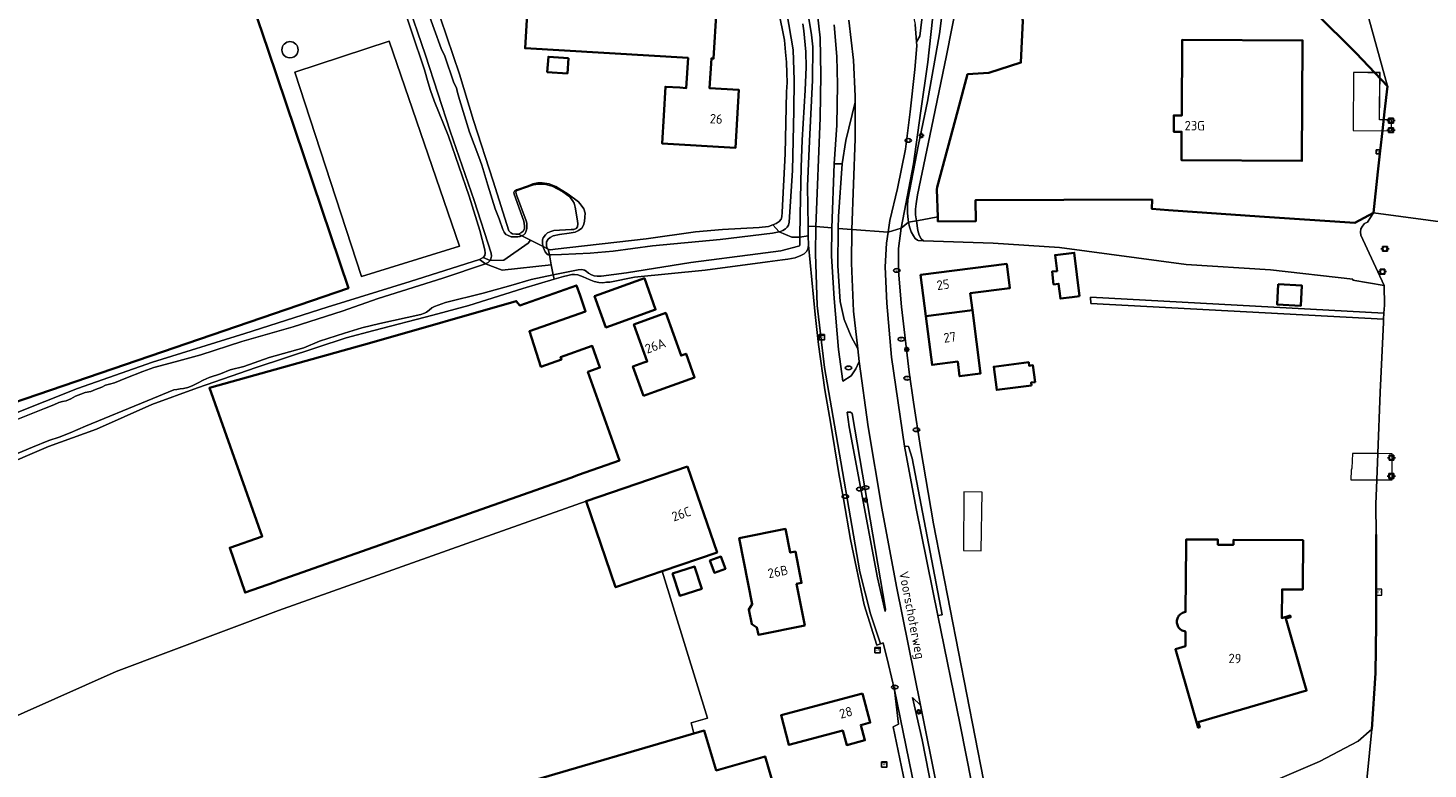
# Model space of a CAD drawing. Header units: metres. Extents: x 89394 to 92106, y 463550 to 466167.
# Tile 15 of 112: x 90284 to 90550, y 464757 to 464898. Entities that reach past the tile are written whole.
import ezdxf
from ezdxf.enums import TextEntityAlignment as Align

# ---------------------------------------------------------------- set-up
doc = ezdxf.new("R2010")
doc.units = ezdxf.units.M
for name, color, linetype, lineweight in [('B-PV-GK-BESCHOEIING-G', 253, 'OB-BESCHOEIING-BLOK', 35), ('B-PV-GR-BEPLANTING_CULTUUR_HEESTERS-GV', 90, 'Continuous', 18), ('B-PV-GR-BOUWLAND-GV', 80, 'Continuous', 13), ('B-PV-IE-MEUBILAIR-S', 7, 'Continuous', 25), ('B-PV-IE-MEUBILAIR_WATERWEGMEUBILAIR-S', 150, 'Continuous', 25), ('B-PV-IE-MEUBILAIR_WEGMEUBILAIR-G', 7, 'Continuous', 18), ('B-PV-KW-KUNSTWERK_STEIGER-GV', 170, 'Continuous', 18), ('B-PV-OG-BEBOUWING-GV', 7, 'Continuous', 35), ('B-PV-OG-BEBOUWING-T18', 1, 'Continuous', 18), ('B-PV-OG-BEBOUWING_BASSIN-GV', 7, 'Continuous', 18), ('B-PV-OG-BEBOUWING_SCHUUR-GV', 7, 'Continuous', 18), ('B-PV-OG-TERREIN_BEGROEID-GV', 7, 'Continuous', 18), ('B-PV-OG-TERREIN_ERF-GV', 50, 'Continuous', 18), ('B-PV-OG-TERREIN_OEVER-GV', 7, 'Continuous', 18), ('B-PV-OG-TOPOGRAFIE-T18', 1, 'Continuous', 18), ('B-PV-OG-WATER-GV', 130, 'Continuous', 18), ('B-PV-OG-WATER_KANAAL-GV', 120, 'Continuous', 18), ('B-PV-OG-WATER_SLOOT-GV', 120, 'Continuous', 18), ('B-PV-VH-VERHARDING_ASFALT-GV', 210, 'Continuous', 18), ('B-PV-VH-VERHARDING_OPEN_TEGEL-GV', 90, 'Continuous', 18)]:
    doc.layers.add(name, color=color, linetype=linetype, lineweight=lineweight)
doc.styles.add('NLCS-ISO', font='NLCS-ISO.ttf')
doc.styles.add('NLCS-ISO-M500-T18', font='NLCS-ISO.ttf', dxfattribs={"height": 0.9})
doc.linetypes.add('OB-BESCHOEIING-BLOK', pattern='A,6,-1,[152,NLCS.SHX,S=2,R=0,X=-1,Y=0]', length=7)

# ---------------------------------------------------------------- blocks, each defined once
blk = doc.blocks.new('SIE-MEUBILAIR_BORD_LOCATIEPAAL-SO')
blk.add_lwpolyline([(-0.75, -0.75), (0.75, -0.75), (0.75, 0.75), (-0.75, 0.75)], close=True)
at = {"style": 'NLCS-ISO'}
blk.add_text('lp', height=0.75, dxfattribs=at).set_placement((0.01, 0.12), align=Align.MIDDLE_CENTER)
blk = doc.blocks.new('SIE-MEUBILAIR_KAST_ELEKTRA-SO')
for points in [[(-1, 1), (1, 1), (1, 0.84), (-1, 0.84)], [(-1, 0.76), (1, 0.76), (1, -1), (-1, -1)]]:
    blk.add_lwpolyline(points, close=True)
at = {"style": 'NLCS-ISO'}
blk.add_text('et', height=0.75, dxfattribs=at).set_placement((0, 0), align=Align.MIDDLE_CENTER)
blk = doc.blocks.new('SIE-MEUBILAIR_PAAL_LICHTMAST-SO')
for points in [[(-0.62, 0), (-1, 0)], [(-0.71, 0.71), (-0.44, 0.44)], [(0, 1), (0, 0.62)], [(0.44, 0.44), (0.71, 0.71)], [(1, 0), (0.62, 0)], [(-0.71, -0.71), (-0.44, -0.44)], [(0, -0.62), (0, -1)], [(0.44, -0.44), (0.71, -0.71)]]:
    blk.add_lwpolyline(points)
blk.add_circle((0, 0), 0.5)
blk = doc.blocks.new('SIE-MEUBILAIR_PUT_RIOOLPUT-SO')
blk.add_ellipse((0, 0), major_axis=(1.25, 0), ratio=0.54)
at = {"style": 'NLCS-ISO'}
blk.add_text('ri', height=0.75, dxfattribs=at).set_placement((-0.04, 0.07), align=Align.MIDDLE_CENTER)
blk = doc.blocks.new('SIE-MEUBILAIR_PUT_KOLK-SO')
blk.add_ellipse((0, 0), major_axis=(1.25, 0), ratio=0.54)
at = {"style": 'NLCS-ISO'}
blk.add_text('klk', height=0.75, dxfattribs=at).set_placement((0.03, 0), align=Align.MIDDLE_CENTER)
blk = doc.blocks.new('SIE-WATER_BOLDER-SO')
for p, q in [((-0.9375, 0), (-1.5625, 0)), ((-0.9375, 0.9375), (-0.9375, -0.9375)), ((0.9375, 0.9375), (-0.9375, 0.9375)), ((0.9375, -0.9375), (0.9375, 0.9375)), ((0.9375, 0), (1.5625, 0)), ((-0.9375, -0.9375), (0.9375, -0.9375))]:
    blk.add_line(p, q)
blk.add_circle((0, 0), 0.8414)
blk = doc.blocks.new('SIE-WATER_MEERPAAL-SO')
at = {"color": 0, "linetype": 'ByBlock', "lineweight": 18}
blk.add_lwpolyline([(-1.12, -1.12), (1.12, -1.12), (1.12, 1.12), (-1.12, 1.12)], close=True, dxfattribs=at)
at = {"color": 0, "linetype": 'ByBlock', "lineweight": 18, "style": 'NLCS-ISO'}
blk.add_text('m', height=1.5, dxfattribs=at).set_placement((0, 0.28), align=Align.MIDDLE_CENTER)

msp = doc.modelspace()

# ---------------------------------------------------------------- linework, layer by layer
at = {"layer": 'B-PV-GK-BESCHOEIING-G', "flags": 128}
for points in [[(90542.087, 464887.061), (90536.161, 464893.296), (90528.307, 464901.125), (90526.864, 464902.561), (90523.96, 464905.174), (90521.676, 464907.224), (90519.887, 464909.005), (90518.276, 464910.618), (90515.769, 464913.3), (90513.484, 464915.626), (90508.815, 464920.272), (90504.715, 464924.55), (90502.597, 464927.64), (90500.304, 464930.907), (90500.052, 464931.241), (90498.818, 464932.336), (90490.102, 464940.028)], [(90456.56, 464862.195), (90456.365, 464867.409), (90456.472, 464867.807), (90460.387, 464882.423), (90462.232, 464889.309), (90466.277, 464889.536), (90472.372, 464891.527), (90472.77, 464899.434), (90471.688, 464903.985), (90465.949, 464912.631), (90465.194, 464913.769), (90465.365, 464920.197), (90466.504, 464924.236), (90470.036, 464928.559), (90474.764, 464931.744)], [(90539.444, 464862.922), (90540.287, 464870.773), (90540.745, 464874.727), (90541.164, 464878.546), (90541.547, 464882.17), (90542.087, 464887.061)], [(90539.444, 464862.922), (90535.903, 464861.03), (90517.783, 464862.282), (90500.481, 464863.458), (90497.265, 464863.711), (90497.322, 464865.474), (90463.77, 464865.361), (90463.827, 464861.379), (90456.593, 464861.322), (90456.56, 464862.195)], [(90539.947, 464801.77), (90539.989, 464784.728), (90539.806, 464775.45), (90539.14, 464764.759)]]:
    msp.add_lwpolyline(points, dxfattribs=at)
at = {"layer": 'B-PV-GR-BEPLANTING_CULTUUR_HEESTERS-GV', "flags": 128}
msp.add_lwpolyline([(90436.843, 464898.67), (90437.354, 464892.665), (90437.522, 464887.354), (90437.337, 464879.589), (90436.862, 464872.286), (90438.371, 464872.279), (90439.047, 464876.712), (90440.855, 464884.008), (90440.858, 464885.132), (90440.563, 464891.961), (90439.63, 464899.55)], dxfattribs=at)
at = {"layer": 'B-PV-GR-BOUWLAND-GV', "flags": 128}
msp.add_lwpolyline([(90378.537, 464754.68), (90410.173, 464763.94), (90409.667, 464765.989), (90412.78, 464766.877), (90404.14, 464794.812), (90395.277, 464791.778), (90389.681, 464808.141), (90369.858, 464801.105), (90331.145, 464787.363), (90300.283, 464775.72), (90276.901, 464765.356), (90264.546, 464759.565), (90270.274, 464743.391)], dxfattribs=at)
at = {"layer": 'B-PV-IE-MEUBILAIR_WEGMEUBILAIR-G', "flags": 128}
msp.add_lwpolyline([(90540.596, 464880.613), (90540.633, 464889.588), (90538.394, 464889.558)], dxfattribs=at)
at = {"layer": 'B-PV-KW-KUNSTWERK_STEIGER-GV', "flags": 128}
for points in [[(90535.62, 464889.653), (90535.56, 464878.617), (90542.893, 464878.549), (90542.893, 464880.602), (90540.597, 464880.641), (90540.691, 464889.624)], [(90535.44, 464817.2), (90535.313, 464814.422), (90535.221, 464814.039), (90535.15, 464812.211), (90537.764, 464812.2), (90540.09, 464812.19), (90542.995, 464812.178), (90543.003, 464817.153), (90540.277, 464817.17), (90537.891, 464817.185)]]:
    msp.add_lwpolyline(points, close=True, dxfattribs=at)
at = {"layer": 'B-PV-OG-BEBOUWING-GV', "flags": 128}
for points in [[(90203.843, 464851.331), (90219.186, 464805.809), (90344.444, 464848.599), (90329.177, 464893.896), (90313.746, 464939.343), (90347.84, 464950.864), (90337.44, 464981.53), (90292.005, 464966.093), (90290.51, 464970.488), (90289.428, 464973.669), (90285.215, 464972.235), (90266.697, 464965.931), (90261.534, 464981.088), (90230.836, 464970.68), (90170.251, 464950.139), (90188.318, 464896.997)], [(90404.438, 464881.429), (90404.123, 464876.138), (90418.099, 464875.307), (90418.753, 464886.318), (90413.169, 464886.65), (90413.505, 464892.304), (90413.934, 464892.278), (90415.037, 464910.839), (90379.186, 464912.969), (90379.167, 464912.651), (90378.073, 464894.244), (90409.074, 464892.402), (90408.734, 464886.674), (90407.51, 464886.766), (90404.765, 464886.929)], [(90502.28, 464878.357), (90502.959, 464878.352), (90502.924, 464872.965), (90525.819, 464872.816), (90525.972, 464895.713), (90503.073, 464895.866), (90502.979, 464881.45), (90502.3, 464881.455), (90501.463, 464881.46), (90501.441, 464878.362)], [(90386.331, 464892.366), (90382.499, 464892.638), (90382.292, 464889.719), (90386.124, 464889.447)], [(90483.544, 464847.088), (90482.537, 464855.364), (90478.888, 464854.92), (90479.257, 464851.888), (90478.307, 464851.772), (90478.601, 464849.351), (90479.552, 464849.467), (90479.895, 464846.644), (90482.146, 464846.918)], [(90454.302, 464843.314), (90463.17, 464844.421), (90462.756, 464847.662), (90470.272, 464848.622), (90469.681, 464853.245), (90453.3, 464851.151)], [(90392.186, 464847.424), (90391.293, 464847.103), (90393.435, 464841.148), (90394.336, 464841.472), (90402.902, 464844.552), (90400.76, 464850.507)], [(90381.078, 464833.681), (90378.887, 464840.441), (90389.584, 464844.218), (90388.527, 464847.212), (90387.839, 464849.161), (90377.042, 464845.349), (90376.367, 464846.162), (90348.924, 464838.268), (90318.019, 464829.654), (90328.056, 464801.442), (90321.879, 464799.263), (90324.785, 464790.764), (90330.473, 464792.743), (90331.076, 464792.953), (90386.784, 464812.547), (90388.253, 464813.105), (90395.992, 464815.84), (90390.03, 464832.714), (90392.298, 464833.515), (90390.836, 464837.654), (90384.806, 464835.523), (90384.971, 464835.057)], [(90521.348, 464849.358), (90521.136, 464845.502), (90525.615, 464845.256), (90525.827, 464849.112)], [(90400.569, 464828.162), (90402.674, 464828.916), (90410.302, 464831.66), (90408.69, 464836.142), (90407.747, 464835.803), (90404.825, 464843.923), (90398.771, 464841.745), (90401.301, 464834.712), (90400.67, 464834.485), (90398.573, 464833.734)], [(90463.17, 464844.421), (90454.302, 464843.314), (90455.487, 464834.039), (90460.371, 464834.663), (90460.725, 464831.893), (90464.706, 464832.402)], [(90474.387, 464830.111), (90474.316, 464830.669), (90475.069, 464830.765), (90474.66, 464833.967), (90473.942, 464833.875), (90473.857, 464834.542), (90467.227, 464833.694), (90467.793, 464829.268)], [(90408.975, 464814.739), (90389.681, 464808.141), (90395.277, 464791.778), (90404.14, 464794.812), (90414.575, 464798.385)], [(90431.288, 464784.51), (90429.705, 464792.382), (90430.672, 464792.575), (90429.473, 464798.544), (90428.489, 464798.351), (90427.572, 464802.849), (90418.793, 464801.086), (90419.7, 464796.574), (90419.651, 464796.566), (90421.29, 464788.519), (90420.605, 464787.564), (90421.166, 464784.769), (90422.176, 464784.117), (90422.454, 464782.734)], [(90506.123, 464766.113), (90526.73, 464772.119), (90525.892, 464775.002), (90522.757, 464785.797), (90523.692, 464786.069), (90523.604, 464786.371), (90522.011, 464785.908), (90522.049, 464791.363), (90526, 464791.337), (90526.01, 464792.866), (90526.057, 464799.745), (90526.064, 464800.695), (90512.821, 464800.785), (90512.814, 464799.837), (90509.842, 464799.858), (90509.849, 464800.814), (90503.8, 464800.834), (90503.793, 464799.9), (90503.704, 464787.06), (90503.498, 464787.026), (90503.297, 464786.969), (90503.103, 464786.89), (90502.92, 464786.789), (90502.749, 464786.669), (90502.592, 464786.531), (90502.452, 464786.376), (90502.33, 464786.206), (90502.228, 464786.024), (90502.147, 464785.831), (90502.088, 464785.631), (90502.051, 464785.425), (90502.038, 464785.216), (90502.048, 464785.007), (90502.082, 464784.801), (90502.138, 464784.6), (90502.217, 464784.406), (90502.316, 464784.222), (90502.436, 464784.051), (90502.574, 464783.894), (90502.728, 464783.753), (90502.898, 464783.631), (90503.08, 464783.528), (90503.272, 464783.446), (90503.472, 464783.386), (90503.678, 464783.349), (90503.658, 464780.546), (90501.775, 464779.988), (90506.113, 464765.066), (90506.159, 464765.079), (90506.393, 464765.144)], [(90413.23, 464796.845), (90414.075, 464794.519), (90416.173, 464795.281), (90415.328, 464797.607)], [(90406.124, 464794.368), (90407.47, 464790.133), (90411.666, 464791.466), (90410.321, 464795.702)], [(90442.253, 464771.558), (90426.754, 464767.416), (90428.256, 464761.781), (90438.503, 464764.514), (90439.241, 464761.749), (90442.692, 464762.669), (90441.922, 464765.557), (90443.734, 464766.04)], [(90431.334, 464732.462), (90431.616, 464732.544), (90423.709, 464759.596), (90414.432, 464756.936), (90412.16, 464764.522), (90410.173, 464763.94), (90378.537, 464754.68), (90378.703, 464754.19), (90347.953, 464745.114), (90348.389, 464743.461), (90333.106, 464738.954), (90348.166, 464687.179), (90360.531, 464690.584), (90359.391, 464694.552), (90371.615, 464698.26), (90371.14, 464700.16), (90380.214, 464702.956), (90378.664, 464708.735), (90384.755, 464710.554), (90383.7, 464714.283), (90408.103, 464721.683), (90407.125, 464725.456)]]:
    msp.add_lwpolyline(points, close=True, dxfattribs=at)
at = {"layer": 'B-PV-OG-BEBOUWING_BASSIN-GV'}
for points in [[(90334.89, 464893.954, 0.9996767), (90331.797, 464893.954)], [(90331.797, 464893.954, 1.0003234), (90334.89, 464893.954)]]:
    msp.add_lwpolyline(points, format="xyb", dxfattribs=at)
at = {"layer": 'B-PV-OG-BEBOUWING_BASSIN-GV', "flags": 128}
msp.add_lwpolyline([(90352.22, 464895.605), (90334.254, 464889.661), (90346.954, 464850.829), (90365.563, 464856.594)], close=True, dxfattribs=at)
at = {"layer": 'B-PV-OG-BEBOUWING_SCHUUR-GV', "flags": 128}
msp.add_lwpolyline([(90464.793, 464798.706), (90465.022, 464809.853), (90461.527, 464809.88), (90461.441, 464798.775)], close=True, dxfattribs=at)
at = {"layer": 'B-PV-OG-TERREIN_BEGROEID-GV', "flags": 128}
for points in [[(90452.514, 464895.458), (90453.145, 464896.533), (90456.907, 464927.688), (90456.871, 464929.441), (90453.526, 464926.98), (90450.835, 464923.824), (90449.533, 464920.838), (90448.887, 464917.609), (90449.122, 464913.85), (90452.245, 464898.774)], [(90441.328, 464837.07), (90440.068, 464839.452), (90438.765, 464842.655), (90437.992, 464846.074), (90437.561, 464852.857), (90437.642, 464859.996), (90437.667, 464862.223), (90438.371, 464872.279), (90436.862, 464872.286), (90436.396, 464860.09), (90436.362, 464854.704), (90436.847, 464846.672), (90437.694, 464836.954), (90438.507, 464830.946), (90440.103, 464831.964), (90440.997, 464833.289), (90441.601, 464834.662)], [(90431.914, 464860.428), (90431.942, 464858.559), (90431.967, 464856.816), (90433.273, 464843.613), (90433.863, 464837.933), (90435.053, 464829.304), (90435.792, 464825.31), (90436.152, 464823.125), (90437.754, 464813.417), (90438.613, 464808.562), (90439.977, 464800.86), (90442.571, 464788.427), (90444.968, 464780.783), (90445.668, 464781.013), (90443.772, 464786.688), (90441.766, 464794.716), (90436.368, 464825.859), (90435.038, 464833.535), (90433.616, 464845.353), (90433.291, 464855.154), (90433.345, 464860.32)], [(90456.595, 464786.416), (90457.416, 464786.53), (90451.676, 464816.308), (90451.022, 464818.54), (90450.262, 464818.575), (90452.45, 464806.745)], [(90455.969, 464727.743), (90457.327, 464727.626), (90457.585, 464727.798), (90457.702, 464728.502), (90455.515, 464737.306), (90448.325, 464772.241), (90449.097, 464765.736), (90448.056, 464765.235), (90451.272, 464750)], [(90453.25, 464769.374), (90451.784, 464770.823), (90453.616, 464762.763), (90457.941, 464740.422), (90460.619, 464730.02), (90461.541, 464730.695), (90459.581, 464738.075)]]:
    msp.add_lwpolyline(points, close=True, dxfattribs=at)
msp.add_lwpolyline([(90431.894, 464900.66), (90432.517, 464896.778), (90432.768, 464894.502), (90432.714, 464888.159), (90432.141, 464876.546), (90431.804, 464867.989), (90431.914, 464860.428), (90433.345, 464860.32), (90434.209, 464881.032), (90434.3, 464889.206), (90434.174, 464896.239), (90433.629, 464901.216)], dxfattribs=at)
at = {"layer": 'B-PV-OG-TERREIN_ERF-GV', "flags": 128}
for points in [[(90329.177, 464893.896), (90344.444, 464848.599), (90219.186, 464805.809), (90203.843, 464851.331), (90188.318, 464896.997), (90170.251, 464950.139), (90230.836, 464970.68), (90261.534, 464981.088), (90266.697, 464965.931), (90285.215, 464972.235), (90289.428, 464973.669), (90290.51, 464970.488), (90292.005, 464966.093), (90337.44, 464981.53), (90347.84, 464950.864), (90313.746, 464939.343)], [(90418.753, 464886.318), (90418.099, 464875.307), (90404.123, 464876.138), (90404.438, 464881.429), (90404.765, 464886.929), (90407.51, 464886.766), (90408.734, 464886.674), (90409.074, 464892.402), (90378.073, 464894.244), (90379.167, 464912.651), (90379.186, 464912.969), (90415.037, 464910.839), (90413.934, 464892.278), (90413.505, 464892.304), (90413.169, 464886.65)], [(90352.22, 464895.605), (90365.563, 464856.594), (90346.954, 464850.829), (90334.254, 464889.661)], [(90525.972, 464895.713), (90525.819, 464872.816), (90502.924, 464872.965), (90502.959, 464878.352), (90502.28, 464878.357), (90501.441, 464878.362), (90501.463, 464881.46), (90502.3, 464881.455), (90502.979, 464881.45), (90503.073, 464895.866)], [(90386.331, 464892.366), (90386.124, 464889.447), (90382.292, 464889.719), (90382.499, 464892.638)], [(90482.537, 464855.364), (90483.544, 464847.088), (90482.146, 464846.918), (90479.895, 464846.644), (90479.552, 464849.467), (90478.601, 464849.351), (90478.307, 464851.772), (90479.257, 464851.888), (90478.888, 464854.92)], [(90463.17, 464844.421), (90464.706, 464832.402), (90460.725, 464831.893), (90460.371, 464834.663), (90455.487, 464834.039), (90454.302, 464843.314), (90453.3, 464851.151), (90469.681, 464853.245), (90470.272, 464848.622), (90462.756, 464847.662)], [(90393.435, 464841.148), (90391.293, 464847.103), (90392.186, 464847.424), (90400.76, 464850.507), (90402.902, 464844.552), (90394.336, 464841.472)], [(90386.784, 464812.547), (90331.076, 464792.953), (90330.473, 464792.743), (90324.785, 464790.764), (90321.879, 464799.263), (90328.056, 464801.442), (90318.019, 464829.654), (90348.924, 464838.268), (90376.367, 464846.162), (90377.042, 464845.349), (90387.839, 464849.161), (90388.527, 464847.212), (90389.584, 464844.218), (90378.887, 464840.441), (90381.078, 464833.681), (90384.971, 464835.057), (90384.806, 464835.523), (90390.836, 464837.654), (90392.298, 464833.515), (90390.03, 464832.714), (90395.992, 464815.84), (90388.253, 464813.105)], [(90521.348, 464849.358), (90525.827, 464849.112), (90525.615, 464845.256), (90521.136, 464845.502)], [(90407.747, 464835.803), (90408.69, 464836.142), (90410.302, 464831.66), (90402.674, 464828.916), (90400.569, 464828.162), (90398.573, 464833.734), (90400.67, 464834.485), (90401.301, 464834.712), (90398.771, 464841.745), (90404.825, 464843.923)], [(90467.793, 464829.268), (90467.227, 464833.694), (90473.857, 464834.542), (90473.942, 464833.875), (90474.66, 464833.967), (90475.069, 464830.765), (90474.316, 464830.669), (90474.387, 464830.111)], [(90431.288, 464784.51), (90422.454, 464782.734), (90422.176, 464784.117), (90421.166, 464784.769), (90420.605, 464787.564), (90421.29, 464788.519), (90419.651, 464796.566), (90419.7, 464796.574), (90418.793, 464801.086), (90427.572, 464802.849), (90428.489, 464798.351), (90429.473, 464798.544), (90430.672, 464792.575), (90429.705, 464792.382)], [(90523.604, 464786.371), (90523.692, 464786.069), (90522.757, 464785.797), (90525.892, 464775.002), (90526.73, 464772.119), (90506.123, 464766.113), (90506.393, 464765.144), (90506.159, 464765.079), (90506.113, 464765.066), (90501.775, 464779.988), (90503.658, 464780.546), (90503.678, 464783.349), (90503.472, 464783.386), (90503.272, 464783.446), (90503.08, 464783.528), (90502.898, 464783.631), (90502.728, 464783.753), (90502.574, 464783.894), (90502.436, 464784.051), (90502.316, 464784.222), (90502.217, 464784.406), (90502.138, 464784.6), (90502.082, 464784.801), (90502.048, 464785.007), (90502.038, 464785.216), (90502.051, 464785.425), (90502.088, 464785.631), (90502.147, 464785.831), (90502.228, 464786.024), (90502.33, 464786.206), (90502.452, 464786.376), (90502.592, 464786.531), (90502.749, 464786.669), (90502.92, 464786.789), (90503.103, 464786.89), (90503.297, 464786.969), (90503.498, 464787.026), (90503.704, 464787.06), (90503.793, 464799.9), (90503.8, 464800.834), (90509.849, 464800.814), (90509.842, 464799.858), (90512.814, 464799.837), (90512.821, 464800.785), (90526.064, 464800.695), (90526.057, 464799.745), (90526.01, 464792.866), (90526, 464791.337), (90522.049, 464791.363), (90522.011, 464785.908)], [(90416.173, 464795.281), (90414.075, 464794.519), (90413.23, 464796.845), (90415.328, 464797.607)], [(90406.124, 464794.368), (90410.321, 464795.702), (90411.666, 464791.466), (90407.47, 464790.133)], [(90442.692, 464762.669), (90439.241, 464761.749), (90438.503, 464764.514), (90428.256, 464761.781), (90426.754, 464767.416), (90442.253, 464771.558), (90443.734, 464766.04), (90441.922, 464765.557)]]:
    msp.add_lwpolyline(points, close=True, dxfattribs=at)
for points in [[(90456.195, 464905.692), (90454.65, 464891.612), (90453.309, 464881.872), (90451.947, 464872.281), (90449.592, 464860.035), (90451.029, 464861.197), (90450.929, 464861.699), (90450.79, 464862.872), (90450.793, 464863.874), (90450.818, 464864.302), (90450.884, 464865.447), (90452.895, 464875.939), (90454.582, 464884.087), (90456.887, 464897.009), (90458.77, 464911.994)], [(90361.994, 464899.945), (90365.588, 464889.289), (90368.224, 464880.497), (90372.003, 464868.939), (90374.996, 464859.553), (90375.355, 464859.128), (90375.661, 464858.955), (90376.334, 464858.89), (90376.84, 464858.912), (90377.377, 464859.185), (90377.718, 464859.49), (90377.92, 464859.908), (90377.983, 464860.497), (90377.798, 464861.341), (90375.957, 464866.502), (90375.932, 464866.783), (90376.076, 464867.061), (90376.444, 464867.309), (90378.644, 464868.095), (90379.519, 464868.476), (90380.475, 464868.632), (90381.29, 464868.649), (90382.635, 464868.463), (90383.891, 464867.942), (90386.286, 464866.479), (90388.204, 464865.051), (90388.701, 464864.427), (90389.224, 464863.69), (90389.466, 464862.873), (90389.456, 464862.115), (90389.39, 464861.33), (90389.184, 464860.575), (90388.868, 464860.046), (90388.216, 464859.577), (90387.595, 464859.304), (90386.442, 464859.095), (90384.613, 464858.81), (90383.431, 464858.545), (90382.81, 464858.272), (90382.441, 464857.968), (90382.154, 464857.439), (90382.119, 464856.962), (90382.143, 464856.625), (90382.279, 464856.258), (90382.472, 464856.059), (90382.892, 464855.941), (90383.763, 464856.042), (90401.108, 464858.033), (90410.5, 464859.342), (90415.614, 464859.808), (90422.58, 464860.166), (90424.351, 464860.34), (90425.168, 464860.638), (90425.846, 464860.91), (90426.384, 464861.296), (90426.755, 464861.74), (90426.901, 464862.159), (90426.968, 464863.056), (90427.563, 464874.164), (90427.801, 464885.949), (90427.909, 464887.745), (90427.847, 464889.486), (90427.762, 464891.592), (90427.618, 464893.474), (90427.396, 464895.779), (90425.13, 464907.12)], [(90280.481, 464824.608), (90292.896, 464829.554), (90307.192, 464834.532), (90324.722, 464840.001), (90340.393, 464844.988), (90356.232, 464849.89), (90369.378, 464854.091), (90370.101, 464854.453), (90370.387, 464854.842), (90370.477, 464855.262), (90370.401, 464855.936), (90369.466, 464859.569), (90367.419, 464866.136), (90363.497, 464877.499), (90360.779, 464884.243), (90360.102, 464886.188), (90359.645, 464887.682), (90358.947, 464890.161), (90353.975, 464904.878)], [(90472.77, 464899.434), (90472.372, 464891.527), (90466.277, 464889.536), (90462.232, 464889.309), (90460.387, 464882.423), (90456.472, 464867.807), (90456.365, 464867.409), (90456.56, 464862.195), (90456.593, 464861.322), (90463.827, 464861.379), (90463.77, 464865.361), (90497.322, 464865.474), (90497.265, 464863.711), (90500.481, 464863.458), (90517.783, 464862.282), (90535.903, 464861.03), (90539.444, 464862.922), (90540.287, 464870.773), (90540.745, 464874.727), (90541.164, 464878.546), (90541.547, 464882.17), (90542.087, 464887.061), (90536.161, 464893.296), (90528.307, 464901.125)], [(90517.62, 464753.684), (90529.166, 464758.622), (90536.528, 464762.492), (90539.14, 464764.759), (90539.806, 464775.45), (90539.989, 464784.728), (90539.947, 464801.77), (90539.915, 464807.554), (90540.09, 464812.19), (90540.277, 464817.17), (90540.718, 464828.848), (90540.815, 464831.434), (90541.325, 464842.112), (90541.355, 464842.754), (90485.657, 464845.694), (90485.628, 464846.935), (90541.436, 464843.854), (90541.549, 464845.397), (90541.462, 464849.136), (90535.547, 464850.153), (90535.503, 464850.359), (90519.869, 464852.105), (90503.795, 464853.105), (90479.747, 464856.335), (90467.134, 464857.208), (90453.837, 464857.627), (90452.831, 464857.659), (90452.703, 464857.749), (90452.26, 464858.061), (90451.948, 464858.577), (90451.521, 464859.351), (90451.21, 464860.296), (90451.029, 464861.197), (90449.592, 464860.035), (90449.089, 464856.153), (90449.126, 464851.834), (90449.671, 464845.085), (90451.154, 464832.628), (90451.978, 464826.977), (90453.266, 464818.351), (90455.781, 464803.838), (90466.853, 464747.019)], [(90451.272, 464750), (90448.056, 464765.235), (90449.097, 464765.736), (90448.325, 464772.241), (90447.168, 464777.099), (90446.195, 464781.186), (90445.668, 464781.013), (90444.968, 464780.783), (90442.571, 464788.427), (90439.977, 464800.86), (90438.613, 464808.562), (90437.754, 464813.417), (90436.152, 464823.125), (90435.792, 464825.31), (90435.053, 464829.304), (90433.863, 464837.933), (90433.273, 464843.613), (90431.967, 464856.816), (90431.817, 464856.06), (90431.615, 464855.614), (90431.291, 464855.298), (90431.131, 464855.143), (90430.51, 464854.814), (90429.466, 464854.407), (90428.059, 464854.116), (90427.018, 464853.99), (90424.151, 464853.662), (90412.313, 464852.077), (90398.907, 464850.708), (90394.207, 464849.787), (90393.561, 464849.739), (90392.83, 464849.665), (90392.102, 464849.73), (90391.178, 464849.911), (90390.228, 464850.288), (90389.14, 464850.808), (90388.106, 464851.158), (90387.462, 464851.25), (90386.957, 464851.229), (90386.224, 464851.042), (90385.351, 464850.829), (90383.595, 464850.307), (90377.659, 464848.544), (90367.344, 464845.338), (90360.499, 464843.519), (90349.262, 464840.578), (90344.022, 464839.159), (90326.883, 464833.545), (90315.773, 464829.676), (90307.059, 464826.534), (90296.528, 464821.815), (90287.419, 464818.538), (90277.455, 464814.262)], [(90270.274, 464743.391), (90264.546, 464759.565), (90276.901, 464765.356), (90300.283, 464775.72), (90331.145, 464787.363), (90369.858, 464801.105), (90389.681, 464808.141), (90408.975, 464814.739), (90414.575, 464798.385), (90404.14, 464794.812), (90412.78, 464766.877), (90409.667, 464765.989), (90410.173, 464763.94), (90412.16, 464764.522), (90414.432, 464756.936), (90423.709, 464759.596), (90431.616, 464732.544)]]:
    msp.add_lwpolyline(points, dxfattribs=at)
at = {"layer": 'B-PV-OG-TERREIN_ERF-GV'}
for points in [[(90331.797, 464893.954, -0.9996767), (90334.89, 464893.954)], [(90334.89, 464893.954, -1.0003234), (90331.797, 464893.954)]]:
    msp.add_lwpolyline(points, format="xyb", dxfattribs=at)
at = {"layer": 'B-PV-OG-TERREIN_OEVER-GV', "flags": 128}
for points in [[(90458.77, 464911.994), (90456.887, 464897.009), (90454.582, 464884.087), (90452.895, 464875.939), (90450.884, 464865.447), (90450.818, 464864.302), (90450.793, 464863.874), (90450.79, 464862.872), (90450.929, 464861.699), (90451.029, 464861.197), (90452.52, 464861.403), (90452.343, 464862.593), (90452.346, 464863.623), (90452.436, 464864.681), (90452.699, 464866.34), (90455.347, 464879.09), (90458.255, 464892.84), (90460.178, 464902.818)], [(90425.13, 464907.12), (90427.396, 464895.779), (90427.618, 464893.474), (90427.762, 464891.592), (90427.847, 464889.486), (90427.909, 464887.745), (90427.801, 464885.949), (90427.563, 464874.164), (90426.968, 464863.056), (90426.901, 464862.159), (90426.755, 464861.74), (90426.384, 464861.296), (90425.846, 464860.91), (90425.168, 464860.638), (90426.401, 464859.316), (90426.474, 464859.33), (90427.123, 464859.574), (90427.604, 464859.877), (90427.946, 464860.237), (90428.175, 464860.599), (90428.295, 464861.159), (90428.901, 464871.003), (90429.19, 464882.395), (90429.237, 464888.149), (90429.032, 464893.962), (90427.86, 464900.966)], [(90353.975, 464904.878), (90358.947, 464890.161), (90359.645, 464887.682), (90360.102, 464886.188), (90360.779, 464884.243), (90363.497, 464877.499), (90367.419, 464866.136), (90369.466, 464859.569), (90370.401, 464855.936), (90370.477, 464855.262), (90370.387, 464854.842), (90370.101, 464854.453), (90371.433, 464853.869), (90371.579, 464854.232), (90371.697, 464854.707), (90371.62, 464855.27), (90368.383, 464865.276), (90363.839, 464878.444), (90359.116, 464892.905), (90355.386, 464903.872)], [(90359.03, 464902.651), (90360.792, 464897.857), (90362.12, 464894.218), (90362.774, 464892.722), (90364.532, 464887.647), (90364.997, 464886.743), (90365.105, 464886.376), (90365.21, 464885.813), (90365.317, 464885.391), (90365.451, 464884.912), (90365.558, 464884.518), (90367.497, 464878.289), (90369.233, 464873.607), (90369.829, 464872.028), (90370.986, 464868.195), (90372.359, 464863.714), (90373.149, 464861.823), (90373.823, 464859.766), (90374.069, 464859.257), (90374.373, 464858.86), (90374.708, 464858.687), (90375.434, 464858.397), (90376.163, 464858.36), (90376.669, 464858.409), (90377.147, 464858.459), (90377.463, 464858.602), (90376.84, 464858.912), (90376.334, 464858.89), (90375.661, 464858.955), (90375.355, 464859.128), (90374.996, 464859.553), (90372.003, 464868.939), (90368.224, 464880.497), (90365.588, 464889.289), (90361.994, 464899.945)], [(90430.893, 464898.905), (90431.1, 464897.527), (90431.497, 464893.536), (90431.515, 464890.673), (90431.318, 464886.297), (90430.801, 464876.789), (90430.593, 464871.655), (90430.39, 464862.563), (90430.309, 464858.333), (90431.942, 464858.559), (90431.914, 464860.428), (90431.804, 464867.989), (90432.141, 464876.546), (90432.714, 464888.159), (90432.768, 464894.502), (90432.517, 464896.778), (90431.894, 464900.66)], [(90277.692, 464822.225), (90286.636, 464825.757), (90288.413, 464826.464), (90289.401, 464826.9), (90290.077, 464827.059), (90290.781, 464827.219), (90291.656, 464827.6), (90292.532, 464828.066), (90293.549, 464828.502), (90294.394, 464828.771), (90295.464, 464829.01), (90296.366, 464829.335), (90297.523, 464829.825), (90298.258, 464830.18), (90298.99, 464830.367), (90299.976, 464830.607), (90301.048, 464831.07), (90302.121, 464831.505), (90305.337, 464832.783), (90307.452, 464833.513), (90311.508, 464834.639), (90316.354, 464835.979), (90324.19, 464838.487), (90333.966, 464841.306), (90343.239, 464844.245), (90350.147, 464846.652), (90362.408, 464850.506), (90370.527, 464853.235), (90369.378, 464854.091), (90356.232, 464849.89), (90340.393, 464844.988), (90324.722, 464840.001), (90307.192, 464834.532), (90292.896, 464829.554), (90280.481, 464824.608)], [(90277.455, 464814.262), (90287.419, 464818.538), (90296.528, 464821.815), (90307.059, 464826.534), (90315.773, 464829.676), (90326.883, 464833.545), (90344.022, 464839.159), (90349.262, 464840.578), (90360.499, 464843.519), (90367.344, 464845.338), (90377.659, 464848.544), (90383.595, 464850.307), (90383.43, 464851.141), (90379.201, 464850.264), (90375.341, 464849.164), (90370.072, 464847.661), (90362.948, 464845.873), (90360.805, 464845.115), (90360.296, 464844.869), (90359.813, 464844.427), (90359.331, 464844.068), (90358.936, 464843.849), (90358.259, 464843.605), (90350.433, 464841.883), (90346.998, 464841.085), (90343.701, 464840.062), (90338.938, 464838.552), (90335.946, 464837.3), (90329.382, 464835.449), (90324.588, 464833.744), (90321.969, 464833.076), (90320.135, 464832.37), (90317.992, 464831.612), (90316.835, 464831.122), (90315.902, 464830.601), (90314.744, 464830.083), (90313.898, 464829.757), (90313.081, 464829.571), (90312.434, 464829.468), (90311.844, 464829.391), (90311.253, 464829.286), (90306.202, 464827.191), (90294.462, 464822.376), (90291.499, 464821.124), (90289.439, 464820.281), (90287.466, 464819.661), (90284.39, 464818.41), (90278.463, 464815.905)]]:
    msp.add_lwpolyline(points, dxfattribs=at)
for points in [[(90376.84, 464858.912), (90377.463, 464858.602), (90377.57, 464858.65), (90377.824, 464858.787), (90378.052, 464859.009), (90378.255, 464859.539), (90378.373, 464859.959), (90378.38, 464860.492), (90378.414, 464860.969), (90378.28, 464861.448), (90376.436, 464866.384), (90376.33, 464866.89), (90376.36, 464867.002), (90376.559, 464867.224), (90379.661, 464868.278), (90380.532, 464868.407), (90381.262, 464868.426), (90381.74, 464868.42), (90383.194, 464868.036), (90385.257, 464866.97), (90386.397, 464866.141), (90386.646, 464865.857), (90387.088, 464865.318), (90387.418, 464864.781), (90387.605, 464864.02), (90388.02, 464861.433), (90388.124, 464860.842), (90388.005, 464860.282), (90387.776, 464859.948), (90387.353, 464859.785), (90386.847, 464859.764), (90383.561, 464859.582), (90382.941, 464859.422), (90382.32, 464859.121), (90381.922, 464858.762), (90381.494, 464858.206), (90381.348, 464857.787), (90381.367, 464857.085), (90381.471, 464856.573), (90382.472, 464856.059), (90382.279, 464856.258), (90382.143, 464856.625), (90382.119, 464856.962), (90382.154, 464857.439), (90382.441, 464857.968), (90382.81, 464858.272), (90383.431, 464858.545), (90384.613, 464858.81), (90386.442, 464859.095), (90387.595, 464859.304), (90388.216, 464859.577), (90388.868, 464860.046), (90389.184, 464860.575), (90389.39, 464861.33), (90389.456, 464862.115), (90389.466, 464862.873), (90389.224, 464863.69), (90388.701, 464864.427), (90388.204, 464865.051), (90386.286, 464866.479), (90383.891, 464867.942), (90382.635, 464868.463), (90381.29, 464868.649), (90380.475, 464868.632), (90379.519, 464868.476), (90378.644, 464868.095), (90376.444, 464867.309), (90376.076, 464867.061), (90375.932, 464866.783), (90375.957, 464866.502), (90377.798, 464861.341), (90377.983, 464860.497), (90377.92, 464859.908), (90377.718, 464859.49), (90377.377, 464859.185)], [(90426.401, 464859.316), (90425.168, 464860.638), (90424.351, 464860.34), (90422.58, 464860.166), (90415.614, 464859.808), (90410.5, 464859.342), (90401.108, 464858.033), (90383.763, 464856.042), (90382.892, 464855.941), (90382.472, 464856.059), (90382.682, 464854.934), (90382.995, 464854.958), (90384.961, 464855.045), (90390.466, 464855.282), (90394.793, 464855.674), (90402.329, 464856.699), (90415.172, 464857.906), (90425.152, 464859.067)], [(90452.52, 464861.403), (90451.029, 464861.197), (90451.21, 464860.296), (90451.521, 464859.351), (90451.948, 464858.577), (90452.26, 464858.061), (90452.703, 464857.749), (90452.831, 464857.659), (90453.837, 464857.627), (90453.414, 464857.983), (90453.016, 464858.7), (90452.79, 464859.588)], [(90431.942, 464858.559), (90430.309, 464858.333), (90430.301, 464857.905), (90430.347, 464857.09), (90430.343, 464856.81), (90430.257, 464856.671), (90430.088, 464856.589), (90426.708, 464855.706), (90422.322, 464855.174), (90409.613, 464853.488), (90397.35, 464851.543), (90392.513, 464850.876), (90391.756, 464850.886), (90391.195, 464850.978), (90390.665, 464851.181), (90390.136, 464851.497), (90389.691, 464851.867), (90389.357, 464852.068), (90388.853, 464852.159), (90388.179, 464852.14), (90384.042, 464851.268), (90383.43, 464851.141), (90383.595, 464850.307), (90385.351, 464850.829), (90386.224, 464851.042), (90386.957, 464851.229), (90387.462, 464851.25), (90388.106, 464851.158), (90389.14, 464850.808), (90390.228, 464850.288), (90391.178, 464849.911), (90392.102, 464849.73), (90392.83, 464849.665), (90393.561, 464849.739), (90394.207, 464849.787), (90398.907, 464850.708), (90412.313, 464852.077), (90424.151, 464853.662), (90427.018, 464853.99), (90428.059, 464854.116), (90429.466, 464854.407), (90430.51, 464854.814), (90431.131, 464855.143), (90431.291, 464855.298), (90431.615, 464855.614), (90431.817, 464856.06), (90431.967, 464856.816)], [(90382.472, 464856.059), (90381.471, 464856.573), (90381.499, 464856.437), (90381.661, 464855.958), (90381.88, 464855.562), (90382.184, 464855.137), (90382.434, 464854.994), (90382.682, 464854.934)], [(90371.433, 464853.869), (90370.101, 464854.453), (90369.378, 464854.091), (90370.527, 464853.235), (90371.064, 464853.509)]]:
    msp.add_lwpolyline(points, close=True, dxfattribs=at)
at = {"layer": 'B-PV-OG-WATER-GV', "flags": 128}
for points in [[(90355.386, 464903.872), (90359.116, 464892.905), (90363.839, 464878.444), (90368.383, 464865.276), (90371.62, 464855.27), (90371.697, 464854.707), (90371.579, 464854.232), (90371.433, 464853.869), (90374.025, 464853.929), (90378.627, 464857.2), (90379.123, 464857.764), (90377.463, 464858.602), (90377.147, 464858.459), (90376.669, 464858.409), (90376.163, 464858.36), (90375.434, 464858.397), (90374.708, 464858.687), (90374.373, 464858.86), (90374.069, 464859.257), (90373.823, 464859.766), (90373.149, 464861.823), (90372.359, 464863.714), (90370.986, 464868.195), (90369.829, 464872.028), (90369.233, 464873.607), (90367.497, 464878.289), (90365.558, 464884.518), (90365.451, 464884.912), (90365.317, 464885.391), (90365.21, 464885.813), (90365.105, 464886.376), (90364.997, 464886.743), (90364.532, 464887.647), (90362.774, 464892.722), (90362.12, 464894.218), (90360.792, 464897.857), (90359.03, 464902.651)], [(90528.307, 464901.125), (90536.161, 464893.296), (90542.087, 464887.061), (90537.042, 464905.468)], [(90427.86, 464900.966), (90429.032, 464893.962), (90429.237, 464888.149), (90429.19, 464882.395), (90428.901, 464871.003), (90428.295, 464861.159), (90428.175, 464860.599), (90427.946, 464860.237), (90427.604, 464859.877), (90427.123, 464859.574), (90426.474, 464859.33), (90426.401, 464859.316), (90428.825, 464858.302), (90430.309, 464858.333), (90430.39, 464862.563), (90430.593, 464871.655), (90430.801, 464876.789), (90431.318, 464886.297), (90431.515, 464890.673), (90431.497, 464893.536), (90431.1, 464897.527), (90430.893, 464898.905)], [(90460.178, 464902.818), (90458.255, 464892.84), (90455.347, 464879.09), (90452.699, 464866.34), (90452.436, 464864.681), (90452.346, 464863.623), (90452.343, 464862.593), (90452.52, 464861.403), (90453.592, 464861.648), (90456.56, 464862.195), (90456.365, 464867.409), (90456.472, 464867.807), (90460.387, 464882.423), (90462.232, 464889.309), (90466.277, 464889.536), (90472.372, 464891.527), (90472.77, 464899.434)], [(90278.463, 464815.905), (90284.39, 464818.41), (90287.466, 464819.661), (90289.439, 464820.281), (90291.499, 464821.124), (90294.462, 464822.376), (90306.202, 464827.191), (90311.253, 464829.286), (90311.844, 464829.391), (90312.434, 464829.468), (90313.081, 464829.571), (90313.898, 464829.757), (90314.744, 464830.083), (90315.902, 464830.601), (90316.835, 464831.122), (90317.992, 464831.612), (90320.135, 464832.37), (90321.969, 464833.076), (90324.588, 464833.744), (90329.382, 464835.449), (90335.946, 464837.3), (90338.938, 464838.552), (90343.701, 464840.062), (90346.998, 464841.085), (90350.433, 464841.883), (90358.259, 464843.605), (90358.936, 464843.849), (90359.331, 464844.068), (90359.813, 464844.427), (90360.296, 464844.869), (90360.805, 464845.115), (90362.948, 464845.873), (90370.072, 464847.661), (90375.341, 464849.164), (90379.201, 464850.264), (90383.43, 464851.141), (90383.04, 464853.058), (90373.704, 464852.071), (90370.527, 464853.235), (90362.408, 464850.506), (90350.147, 464846.652), (90343.239, 464844.245), (90333.966, 464841.306), (90324.19, 464838.487), (90316.354, 464835.979), (90311.508, 464834.639), (90307.452, 464833.513), (90305.337, 464832.783), (90302.121, 464831.505), (90301.048, 464831.07), (90299.976, 464830.607), (90298.99, 464830.367), (90298.258, 464830.18), (90297.523, 464829.825), (90296.366, 464829.335), (90295.464, 464829.01), (90294.394, 464828.771), (90293.549, 464828.502), (90292.532, 464828.066), (90291.656, 464827.6), (90290.781, 464827.219), (90290.077, 464827.059), (90289.401, 464826.9), (90288.413, 464826.464), (90286.636, 464825.757), (90277.692, 464822.225)], [(90536.855, 464741.633), (90539.14, 464764.759), (90536.528, 464762.492), (90529.166, 464758.622), (90517.62, 464753.684)]]:
    msp.add_lwpolyline(points, dxfattribs=at)
for points in [[(90379.123, 464857.764), (90381.471, 464856.573), (90381.367, 464857.085), (90381.348, 464857.787), (90381.494, 464858.206), (90381.922, 464858.762), (90382.32, 464859.121), (90382.941, 464859.422), (90383.561, 464859.582), (90386.847, 464859.764), (90387.353, 464859.785), (90387.776, 464859.948), (90388.005, 464860.282), (90388.124, 464860.842), (90388.02, 464861.433), (90387.605, 464864.02), (90387.418, 464864.781), (90387.088, 464865.318), (90386.646, 464865.857), (90386.397, 464866.141), (90385.257, 464866.97), (90383.194, 464868.036), (90381.74, 464868.42), (90381.262, 464868.426), (90380.532, 464868.407), (90379.661, 464868.278), (90376.559, 464867.224), (90376.36, 464867.002), (90376.33, 464866.89), (90376.436, 464866.384), (90378.28, 464861.448), (90378.414, 464860.969), (90378.38, 464860.492), (90378.373, 464859.959), (90378.255, 464859.539), (90378.052, 464859.009), (90377.824, 464858.787), (90377.57, 464858.65), (90377.463, 464858.602)], [(90453.837, 464857.627), (90467.134, 464857.208), (90479.747, 464856.335), (90503.795, 464853.105), (90519.869, 464852.105), (90535.503, 464850.359), (90535.547, 464850.153), (90541.462, 464849.136), (90537.061, 464858.674), (90536.974, 464859.283), (90537.069, 464859.89), (90537.338, 464860.443), (90537.757, 464860.893), (90538.29, 464861.2), (90539.444, 464862.922), (90535.903, 464861.03), (90517.783, 464862.282), (90500.481, 464863.458), (90497.265, 464863.711), (90497.322, 464865.474), (90463.77, 464865.361), (90463.827, 464861.379), (90456.593, 464861.322), (90456.56, 464862.195), (90453.592, 464861.648), (90452.52, 464861.403), (90452.79, 464859.588), (90453.016, 464858.7), (90453.414, 464857.983)], [(90382.682, 464854.934), (90383.04, 464853.058), (90383.43, 464851.141), (90384.042, 464851.268), (90388.179, 464852.14), (90388.853, 464852.159), (90389.357, 464852.068), (90389.691, 464851.867), (90390.136, 464851.497), (90390.665, 464851.181), (90391.195, 464850.978), (90391.756, 464850.886), (90392.513, 464850.876), (90397.35, 464851.543), (90409.613, 464853.488), (90422.322, 464855.174), (90426.708, 464855.706), (90430.088, 464856.589), (90430.257, 464856.671), (90430.343, 464856.81), (90430.347, 464857.09), (90430.301, 464857.905), (90430.309, 464858.333), (90428.825, 464858.302), (90426.401, 464859.316), (90425.152, 464859.067), (90415.172, 464857.906), (90402.329, 464856.699), (90394.793, 464855.674), (90390.466, 464855.282), (90384.961, 464855.045), (90382.995, 464854.958)], [(90382.682, 464854.934), (90382.434, 464854.994), (90382.184, 464855.137), (90381.88, 464855.562), (90381.661, 464855.958), (90381.499, 464856.437), (90381.471, 464856.573), (90379.123, 464857.764), (90378.627, 464857.2), (90374.025, 464853.929), (90371.433, 464853.869), (90371.064, 464853.509), (90370.527, 464853.235), (90373.704, 464852.071), (90383.04, 464853.058)]]:
    msp.add_lwpolyline(points, close=True, dxfattribs=at)
at = {"layer": 'B-PV-OG-WATER_KANAAL-GV', "flags": 128}
for points in [[(90537.042, 464905.468), (90542.087, 464887.061), (90541.547, 464882.17), (90541.164, 464878.546), (90540.745, 464874.727), (90540.287, 464870.773), (90539.444, 464862.922), (90595.702, 464855.396)], [(90595.702, 464855.396), (90539.444, 464862.922), (90538.29, 464861.2), (90537.757, 464860.893), (90537.338, 464860.443), (90537.069, 464859.89), (90536.974, 464859.283), (90537.061, 464858.674), (90541.462, 464849.136), (90541.549, 464845.397), (90541.436, 464843.854), (90541.355, 464842.754), (90541.325, 464842.112), (90540.815, 464831.434), (90540.718, 464828.848), (90540.277, 464817.17), (90540.09, 464812.19), (90539.915, 464807.554), (90539.947, 464801.77), (90539.989, 464784.728), (90539.806, 464775.45), (90539.14, 464764.759), (90536.855, 464741.633)]]:
    msp.add_lwpolyline(points, dxfattribs=at)
at = {"layer": 'B-PV-OG-WATER_SLOOT-GV', "flags": 128}
msp.add_lwpolyline([(90541.355, 464842.754), (90541.436, 464843.854), (90485.628, 464846.935), (90485.657, 464845.694)], close=True, dxfattribs=at)
at = {"layer": 'B-PV-VH-VERHARDING_ASFALT-GV', "flags": 128}
for points in [[(90433.629, 464901.216), (90434.174, 464896.239), (90434.3, 464889.206), (90434.209, 464881.032), (90433.345, 464860.32), (90436.396, 464860.09), (90436.862, 464872.286), (90437.337, 464879.589), (90437.522, 464887.354), (90437.354, 464892.665), (90436.843, 464898.67)], [(90439.63, 464899.55), (90440.563, 464891.961), (90440.858, 464885.132), (90440.855, 464884.008), (90440.835, 464877.024), (90440.208, 464859.802), (90447.125, 464859.28), (90447.458, 464861.504), (90448.936, 464867.565), (90450.456, 464875.069), (90451.32, 464882.135), (90452.233, 464890.185), (90452.575, 464894.702), (90452.514, 464895.458), (90452.245, 464898.774)], [(90457.941, 464740.422), (90453.616, 464762.763), (90451.784, 464770.823), (90453.25, 464769.374), (90448.693, 464791.899), (90445.903, 464806.786), (90443.354, 464822.254), (90441.601, 464834.662), (90440.997, 464833.289), (90440.103, 464831.964), (90438.507, 464830.946), (90437.694, 464836.954), (90436.847, 464846.672), (90436.362, 464854.704), (90436.396, 464860.09), (90433.345, 464860.32), (90433.291, 464855.154), (90433.616, 464845.353), (90435.038, 464833.535), (90436.368, 464825.859), (90441.766, 464794.716), (90443.772, 464786.688), (90445.668, 464781.013), (90446.195, 464781.186), (90447.168, 464777.099), (90448.325, 464772.241), (90455.515, 464737.306)]]:
    msp.add_lwpolyline(points, dxfattribs=at)
for points in [[(90450.262, 464818.575), (90447.77, 464835.496), (90446.861, 464845.799), (90446.542, 464852.704), (90446.811, 464857.178), (90447.125, 464859.28), (90440.208, 464859.802), (90440.145, 464853.391), (90440.514, 464844.266), (90441.328, 464837.07), (90441.601, 464834.662), (90443.354, 464822.254), (90445.903, 464806.786), (90448.693, 464791.899), (90453.25, 464769.374), (90459.581, 464738.075), (90461.541, 464730.695), (90467.093, 464734.76), (90466.255, 464738.009), (90460.835, 464765.624), (90456.595, 464786.416), (90452.45, 464806.745)], [(90439.308, 464825.032), (90439.972, 464825.043), (90440.312, 464824.799), (90446.633, 464787.569), (90446.535, 464787.14), (90445.069, 464793.545), (90439.684, 464822.252)]]:
    msp.add_lwpolyline(points, close=True, dxfattribs=at)
at = {"layer": 'B-PV-VH-VERHARDING_OPEN_TEGEL-GV', "flags": 128}
for points in [[(90456.907, 464927.688), (90453.145, 464896.533), (90452.514, 464895.458), (90452.575, 464894.702), (90452.233, 464890.185), (90451.32, 464882.135), (90450.456, 464875.069), (90448.936, 464867.565), (90447.458, 464861.504), (90447.125, 464859.28), (90449.592, 464860.035), (90451.947, 464872.281), (90453.309, 464881.872), (90454.65, 464891.612), (90456.195, 464905.692)], [(90466.853, 464747.019), (90455.781, 464803.838), (90453.266, 464818.351), (90451.978, 464826.977), (90451.154, 464832.628), (90449.671, 464845.085), (90449.126, 464851.834), (90449.089, 464856.153), (90449.592, 464860.035), (90447.125, 464859.28), (90446.811, 464857.178), (90446.542, 464852.704), (90446.861, 464845.799), (90447.77, 464835.496), (90450.262, 464818.575), (90451.022, 464818.54), (90451.676, 464816.308), (90457.416, 464786.53), (90456.595, 464786.416), (90460.835, 464765.624), (90466.255, 464738.009)]]:
    msp.add_lwpolyline(points, dxfattribs=at)
for points in [[(90437.642, 464859.996), (90440.208, 464859.802), (90440.835, 464877.024), (90440.855, 464884.008), (90439.047, 464876.712), (90438.371, 464872.279), (90437.667, 464862.223)], [(90437.642, 464859.996), (90437.561, 464852.857), (90437.992, 464846.074), (90438.765, 464842.655), (90440.068, 464839.452), (90441.328, 464837.07), (90440.514, 464844.266), (90440.145, 464853.391), (90440.208, 464859.802)], [(90439.308, 464825.032), (90439.684, 464822.252), (90445.069, 464793.545), (90446.535, 464787.14), (90446.633, 464787.569), (90440.312, 464824.799), (90439.972, 464825.043)]]:
    msp.add_lwpolyline(points, close=True, dxfattribs=at)

# ---------------------------------------------------------------- block references
at = {"layer": 'B-PV-IE-MEUBILAIR-S', "xscale": 0.5, "yscale": 0.5, "zscale": 0.5}
for name, p in [('SIE-MEUBILAIR_PUT_KOLK-SO', (90450.959, 464876.718)), ('SIE-MEUBILAIR_PAAL_LICHTMAST-SO', (90453.456, 464877.632)), ('SIE-MEUBILAIR_BORD_LOCATIEPAAL-SO', (90540.356, 464874.551)), ('SIE-MEUBILAIR_PUT_KOLK-SO', (90448.79, 464851.999)), ('SIE-MEUBILAIR_KAST_ELEKTRA-SO', (90434.489, 464839.288)), ('SIE-MEUBILAIR_PUT_RIOOLPUT-SO', (90449.633, 464838.914)), ('SIE-MEUBILAIR_PAAL_LICHTMAST-SO', (90450.667, 464836.964)), ('SIE-MEUBILAIR_PUT_RIOOLPUT-SO', (90439.582, 464833.459)), ('SIE-MEUBILAIR_PUT_KOLK-SO', (90450.72, 464831.502)), ('SIE-MEUBILAIR_PUT_KOLK-SO', (90452.539, 464821.705)), ('SIE-MEUBILAIR_PUT_RIOOLPUT-SO', (90441.739, 464810.434)), ('SIE-MEUBILAIR_PUT_RIOOLPUT-SO', (90442.851, 464810.698)), ('SIE-MEUBILAIR_PUT_KOLK-SO', (90438.981, 464809.01)), ('SIE-MEUBILAIR_PAAL_LICHTMAST-SO', (90442.791, 464808.352)), ('SIE-MEUBILAIR_KAST_ELEKTRA-SO', (90445.112, 464779.81)), ('SIE-MEUBILAIR_PUT_KOLK-SO', (90448.376, 464772.783)), ('SIE-MEUBILAIR_PAAL_LICHTMAST-SO', (90452.968, 464768.08)), ('SIE-MEUBILAIR_KAST_ELEKTRA-SO', (90446.384, 464758.066))]:
    msp.add_blockref(name, p, dxfattribs=at)
at = {"layer": 'B-PV-IE-MEUBILAIR_WATERWEGMEUBILAIR-S', "xscale": 0.5, "yscale": 0.5, "zscale": 0.5}
for name, p in [('SIE-WATER_BOLDER-SO', (90542.793, 464880.484)), ('SIE-WATER_BOLDER-SO', (90542.769, 464878.667)), ('SIE-WATER_BOLDER-SO', (90541.62, 464856.11)), ('SIE-WATER_BOLDER-SO', (90541.168, 464851.764)), ('SIE-WATER_BOLDER-SO', (90542.881, 464816.387)), ('SIE-WATER_BOLDER-SO', (90542.864, 464812.904)), ('SIE-WATER_MEERPAAL-SO', (90540.462, 464790.839))]:
    msp.add_blockref(name, p, dxfattribs=at)

# ---------------------------------------------------------------- texts
at = {"layer": 'B-PV-OG-BEBOUWING-T18', "style": 'NLCS-ISO-M500-T18'}
for s, rotation, p in [('26', 356.6, (90414.419, 464880.812)), ('23G', 359.6, (90505.449, 464879.523)), ('25', 7.2, (90457.57, 464849.292)), ('27', 7.2, (90458.849, 464839.287)), ('26A', 19.7, (90402.831, 464837.651)), ('26C', 19.3, (90407.774, 464805.7)), ('26B', 11.3, (90426.161, 464794.72)), ('29', 358.7, (90513.098, 464778.223)), ('28', 15, (90439.082, 464767.941))]:
    msp.add_text(s, height=1.8, rotation=rotation, dxfattribs=at).set_placement(p, align=Align.MIDDLE)
at = {"layer": 'B-PV-OG-TOPOGRAFIE-T18', "style": 'NLCS-ISO-M500-T18'}
msp.add_text('Voorschoterweg', height=1.8, rotation=281, dxfattribs=at).set_placement((90451.413, 464786.414), align=Align.MIDDLE)

doc.saveas('drawing.dxf')
